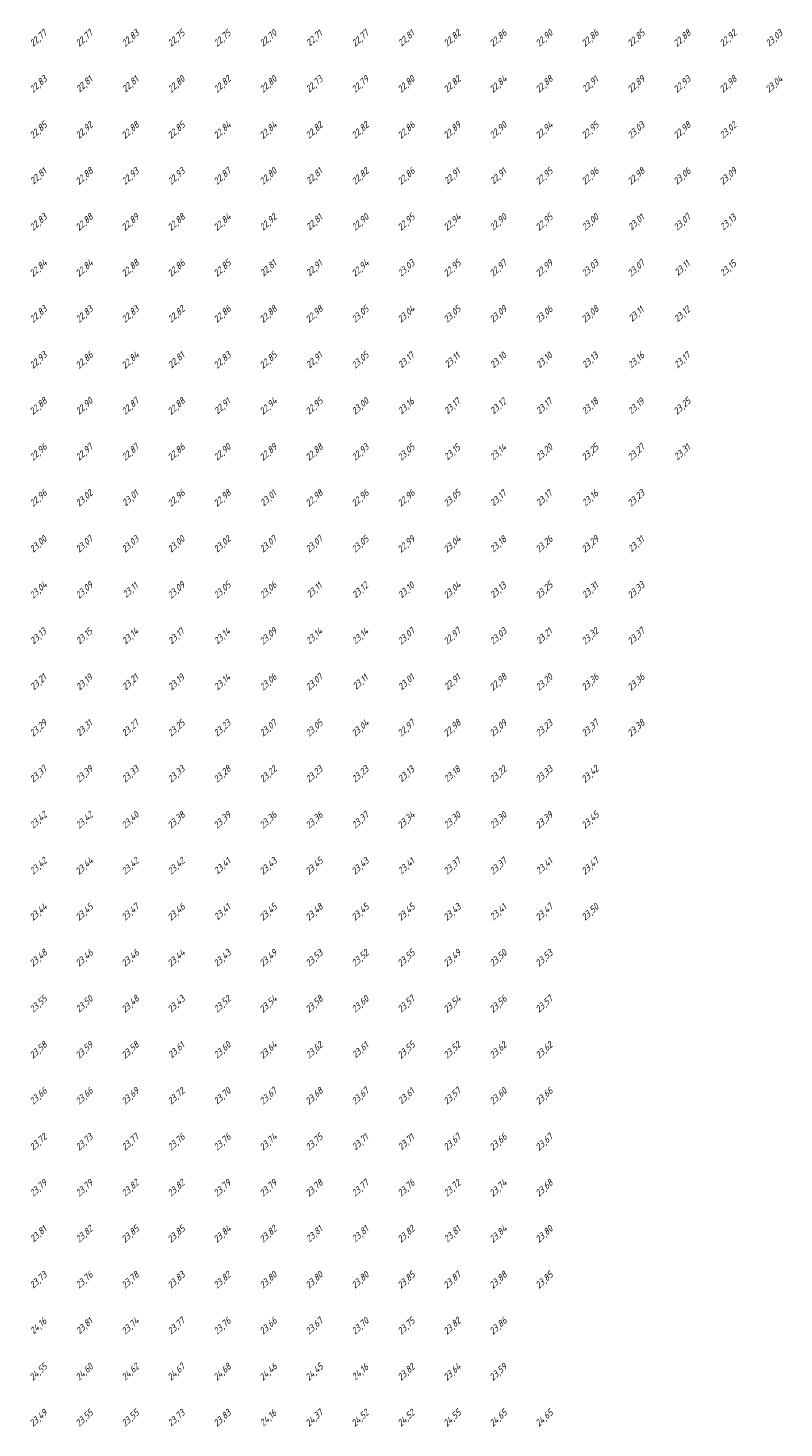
# Model space of a CAD drawing. Extents: x 184522 to 186797, y 346612 to 349107.
# Tile 12 of 27: x 184892 to 185056, y 347232 to 347537. Entities that reach past the tile are written whole.
import ezdxf
from ezdxf.enums import TextEntityAlignment as Align

# ---------------------------------------------------------------- set-up
doc = ezdxf.new("R2010")
doc.units = 0
doc.header["$MEASUREMENT"] = 0
doc.layers.add('ahn_5x5', color=252, linetype='Continuous')
doc.styles.add('ENV-P', font='ISOCP.SHX')

msp = doc.modelspace()

# ---------------------------------------------------------------- texts
at = {"layer": 'ahn_5x5', "style": 'ENV-P', "oblique": 15, "width": 1.035276}
for s, p in [('22,77', (184895, 347533.82)), ('22,77', (184905, 347533.82)), ('22,83', (184915, 347533.82)), ('22,75', (184925, 347533.82)), ('22,75', (184935, 347533.82)), ('22,70', (184945, 347533.82)), ('22,77', (184965, 347533.82)), ('22,82', (184985, 347533.82)), ('22,86', (184995, 347533.82)), ('22,90', (185005, 347533.82)), ('22,86', (185015, 347533.82)), ('22,85', (185025, 347533.82)), ('22,88', (185035, 347533.82)), ('22,92', (185045, 347533.82)), ('23,03', (185055, 347533.82)), ('22,71', (184955, 347533.82)), ('22,81', (184975, 347533.82)), ('22,83', (184895, 347523.82)), ('22,81', (184905, 347523.82)), ('22,81', (184915, 347523.82)), ('22,80', (184925, 347523.82)), ('22,82', (184935, 347523.82)), ('22,80', (184945, 347523.82)), ('22,73', (184955, 347523.82)), ('22,79', (184965, 347523.82)), ('22,80', (184975, 347523.82)), ('22,82', (184985, 347523.82)), ('22,84', (184995, 347523.82)), ('22,88', (185005, 347523.82)), ('22,91', (185015, 347523.82)), ('22,89', (185025, 347523.82)), ('22,93', (185035, 347523.82)), ('22,98', (185045, 347523.82)), ('23,04', (185055, 347523.82)), ('22,85', (184895, 347513.82)), ('22,92', (184905, 347513.82)), ('22,88', (184915, 347513.82)), ('22,85', (184925, 347513.82)), ('22,84', (184935, 347513.82)), ('22,84', (184945, 347513.82)), ('22,82', (184955, 347513.82)), ('22,82', (184965, 347513.82)), ('22,86', (184975, 347513.82)), ('22,89', (184985, 347513.82)), ('22,90', (184995, 347513.82)), ('22,94', (185005, 347513.82)), ('22,95', (185015, 347513.82)), ('23,03', (185025, 347513.82)), ('22,98', (185035, 347513.82)), ('23,02', (185045, 347513.82)), ('22,81', (184895, 347503.82)), ('22,88', (184905, 347503.82)), ('22,93', (184915, 347503.82)), ('22,93', (184925, 347503.82)), ('22,87', (184935, 347503.82)), ('22,80', (184945, 347503.82)), ('22,81', (184955, 347503.82)), ('22,82', (184965, 347503.82)), ('22,86', (184975, 347503.82)), ('22,91', (184985, 347503.82)), ('22,91', (184995, 347503.82)), ('22,95', (185005, 347503.82)), ('22,96', (185015, 347503.82)), ('22,98', (185025, 347503.82)), ('23,06', (185035, 347503.82)), ('23,09', (185045, 347503.82)), ('22,83', (184895, 347493.82)), ('22,88', (184905, 347493.82)), ('22,89', (184915, 347493.82)), ('22,88', (184925, 347493.82)), ('22,84', (184935, 347493.82)), ('22,92', (184945, 347493.82)), ('22,81', (184955, 347493.82)), ('22,90', (184965, 347493.82)), ('22,95', (184975, 347493.82)), ('22,94', (184985, 347493.82)), ('22,90', (184995, 347493.82)), ('22,95', (185005, 347493.82)), ('23,00', (185015, 347493.82)), ('23,01', (185025, 347493.82)), ('23,07', (185035, 347493.82)), ('23,13', (185045, 347493.82)), ('22,84', (184895, 347483.82)), ('22,84', (184905, 347483.82)), ('22,88', (184915, 347483.82)), ('22,86', (184925, 347483.82)), ('22,85', (184935, 347483.82)), ('22,81', (184945, 347483.82)), ('22,91', (184955, 347483.82)), ('22,94', (184965, 347483.82)), ('23,03', (184975, 347483.82)), ('22,95', (184985, 347483.82)), ('22,97', (184995, 347483.82)), ('22,99', (185005, 347483.82)), ('23,03', (185015, 347483.82)), ('23,07', (185025, 347483.82)), ('23,11', (185035, 347483.82)), ('23,15', (185045, 347483.82)), ('22,83', (184895, 347473.82)), ('22,83', (184905, 347473.82)), ('22,83', (184915, 347473.82)), ('22,82', (184925, 347473.82)), ('22,86', (184935, 347473.82)), ('22,88', (184945, 347473.82)), ('22,98', (184955, 347473.82)), ('23,05', (184965, 347473.82)), ('23,04', (184975, 347473.82)), ('23,05', (184985, 347473.82)), ('23,09', (184995, 347473.82)), ('23,06', (185005, 347473.82)), ('23,08', (185015, 347473.82)), ('23,11', (185025, 347473.82)), ('23,12', (185035, 347473.82)), ('22,93', (184895, 347463.82)), ('22,86', (184905, 347463.82)), ('22,84', (184915, 347463.82)), ('22,83', (184935, 347463.82)), ('22,85', (184945, 347463.82)), ('23,05', (184965, 347463.82)), ('23,17', (184975, 347463.82)), ('23,10', (184995, 347463.82)), ('23,10', (185005, 347463.82)), ('23,13', (185015, 347463.82)), ('23,16', (185025, 347463.82)), ('23,17', (185035, 347463.82)), ('22,81', (184925, 347463.82)), ('22,91', (184955, 347463.82)), ('23,11', (184985, 347463.82)), ('22,88', (184895, 347453.82)), ('22,90', (184905, 347453.82)), ('22,87', (184915, 347453.82)), ('22,88', (184925, 347453.82)), ('22,91', (184935, 347453.82)), ('22,94', (184945, 347453.82)), ('22,95', (184955, 347453.82)), ('23,00', (184965, 347453.82)), ('23,16', (184975, 347453.82)), ('23,17', (184985, 347453.82)), ('23,12', (184995, 347453.82)), ('23,17', (185005, 347453.82)), ('23,18', (185015, 347453.82)), ('23,19', (185025, 347453.82)), ('23,25', (185035, 347453.82)), ('22,96', (184895, 347443.82)), ('22,97', (184905, 347443.82)), ('22,87', (184915, 347443.82)), ('22,86', (184925, 347443.82)), ('22,90', (184935, 347443.82)), ('22,89', (184945, 347443.82)), ('22,88', (184955, 347443.82)), ('22,93', (184965, 347443.82)), ('23,05', (184975, 347443.82)), ('23,15', (184985, 347443.82)), ('23,14', (184995, 347443.82)), ('23,20', (185005, 347443.82)), ('23,25', (185015, 347443.82)), ('23,27', (185025, 347443.82)), ('23,31', (185035, 347443.82)), ('22,96', (184895, 347433.82)), ('23,02', (184905, 347433.82)), ('23,01', (184915, 347433.82)), ('22,96', (184925, 347433.82)), ('22,98', (184935, 347433.82)), ('23,01', (184945, 347433.82)), ('22,98', (184955, 347433.82)), ('22,96', (184965, 347433.82)), ('22,96', (184975, 347433.82)), ('23,05', (184985, 347433.82)), ('23,17', (184995, 347433.82)), ('23,17', (185005, 347433.82)), ('23,16', (185015, 347433.82)), ('23,23', (185025, 347433.82)), ('23,00', (184895, 347423.82)), ('23,07', (184905, 347423.82)), ('23,03', (184915, 347423.82)), ('23,00', (184925, 347423.82)), ('23,02', (184935, 347423.82)), ('23,07', (184945, 347423.82)), ('23,07', (184955, 347423.82)), ('23,05', (184965, 347423.82)), ('22,99', (184975, 347423.82)), ('23,04', (184985, 347423.82)), ('23,18', (184995, 347423.82)), ('23,26', (185005, 347423.82)), ('23,29', (185015, 347423.82)), ('23,31', (185025, 347423.82)), ('23,04', (184895, 347413.82)), ('23,09', (184905, 347413.82)), ('23,11', (184915, 347413.82)), ('23,09', (184925, 347413.82)), ('23,05', (184935, 347413.82)), ('23,06', (184945, 347413.82)), ('23,11', (184955, 347413.82)), ('23,12', (184965, 347413.82)), ('23,10', (184975, 347413.82)), ('23,04', (184985, 347413.82)), ('23,13', (184995, 347413.82)), ('23,25', (185005, 347413.82)), ('23,31', (185015, 347413.82)), ('23,33', (185025, 347413.82)), ('23,13', (184895, 347403.82)), ('23,15', (184905, 347403.82)), ('23,14', (184915, 347403.82)), ('23,17', (184925, 347403.82)), ('23,14', (184935, 347403.82)), ('23,09', (184945, 347403.82)), ('23,14', (184955, 347403.82)), ('23,14', (184965, 347403.82)), ('23,07', (184975, 347403.82)), ('22,97', (184985, 347403.82)), ('23,03', (184995, 347403.82)), ('23,21', (185005, 347403.82)), ('23,32', (185015, 347403.82)), ('23,37', (185025, 347403.82)), ('23,21', (184895, 347393.82)), ('23,19', (184905, 347393.82)), ('23,21', (184915, 347393.82)), ('23,19', (184925, 347393.82)), ('23,14', (184935, 347393.82)), ('23,06', (184945, 347393.82)), ('23,07', (184955, 347393.82)), ('23,11', (184965, 347393.82)), ('23,01', (184975, 347393.82)), ('22,91', (184985, 347393.82)), ('22,98', (184995, 347393.82)), ('23,20', (185005, 347393.82)), ('23,36', (185015, 347393.82)), ('23,36', (185025, 347393.82)), ('23,29', (184895, 347383.82)), ('23,31', (184905, 347383.82)), ('23,27', (184915, 347383.82)), ('23,25', (184925, 347383.82)), ('23,23', (184935, 347383.82)), ('23,07', (184945, 347383.82)), ('23,05', (184955, 347383.82)), ('23,04', (184965, 347383.82)), ('22,97', (184975, 347383.82)), ('22,98', (184985, 347383.82)), ('23,09', (184995, 347383.82)), ('23,23', (185005, 347383.82)), ('23,37', (185015, 347383.82)), ('23,38', (185025, 347383.82)), ('23,37', (184895, 347373.82)), ('23,39', (184905, 347373.82)), ('23,33', (184915, 347373.82)), ('23,33', (184925, 347373.82)), ('23,28', (184935, 347373.82)), ('23,22', (184945, 347373.82)), ('23,23', (184955, 347373.82)), ('23,23', (184965, 347373.82)), ('23,13', (184975, 347373.82)), ('23,18', (184985, 347373.82)), ('23,22', (184995, 347373.82)), ('23,33', (185005, 347373.82)), ('23,42', (185015, 347373.82)), ('23,42', (184895, 347363.82)), ('23,42', (184905, 347363.82)), ('23,40', (184915, 347363.82)), ('23,38', (184925, 347363.82)), ('23,39', (184935, 347363.82)), ('23,36', (184945, 347363.82)), ('23,36', (184955, 347363.82)), ('23,37', (184965, 347363.82)), ('23,34', (184975, 347363.82)), ('23,30', (184985, 347363.82)), ('23,30', (184995, 347363.82)), ('23,39', (185005, 347363.82)), ('23,45', (185015, 347363.82)), ('23,42', (184895, 347353.82)), ('23,44', (184905, 347353.82)), ('23,42', (184915, 347353.82)), ('23,42', (184925, 347353.82)), ('23,41', (184935, 347353.82)), ('23,43', (184945, 347353.82)), ('23,45', (184955, 347353.82)), ('23,43', (184965, 347353.82)), ('23,41', (184975, 347353.82)), ('23,37', (184985, 347353.82)), ('23,37', (184995, 347353.82)), ('23,41', (185005, 347353.82)), ('23,47', (185015, 347353.82)), ('23,44', (184895, 347343.82)), ('23,45', (184905, 347343.82)), ('23,47', (184915, 347343.82)), ('23,46', (184925, 347343.82)), ('23,41', (184935, 347343.82)), ('23,45', (184945, 347343.82)), ('23,48', (184955, 347343.82)), ('23,45', (184965, 347343.82)), ('23,45', (184975, 347343.82)), ('23,43', (184985, 347343.82)), ('23,41', (184995, 347343.82)), ('23,47', (185005, 347343.82)), ('23,50', (185015, 347343.82)), ('23,48', (184895, 347333.82)), ('23,46', (184905, 347333.82)), ('23,46', (184915, 347333.82)), ('23,44', (184925, 347333.82)), ('23,43', (184935, 347333.82)), ('23,49', (184945, 347333.82)), ('23,53', (184955, 347333.82)), ('23,52', (184965, 347333.82)), ('23,55', (184975, 347333.82)), ('23,49', (184985, 347333.82)), ('23,50', (184995, 347333.82)), ('23,53', (185005, 347333.82)), ('23,55', (184895, 347323.82)), ('23,50', (184905, 347323.82)), ('23,48', (184915, 347323.82)), ('23,43', (184925, 347323.82)), ('23,52', (184935, 347323.82)), ('23,54', (184945, 347323.82)), ('23,58', (184955, 347323.82)), ('23,60', (184965, 347323.82)), ('23,57', (184975, 347323.82)), ('23,54', (184985, 347323.82)), ('23,56', (184995, 347323.82)), ('23,57', (185005, 347323.82)), ('23,58', (184895, 347313.82)), ('23,59', (184905, 347313.82)), ('23,58', (184915, 347313.82)), ('23,61', (184925, 347313.82)), ('23,60', (184935, 347313.82)), ('23,64', (184945, 347313.82)), ('23,62', (184955, 347313.82)), ('23,61', (184965, 347313.82)), ('23,55', (184975, 347313.82)), ('23,52', (184985, 347313.82)), ('23,62', (184995, 347313.82)), ('23,62', (185005, 347313.82)), ('23,66', (184895, 347303.82)), ('23,66', (184905, 347303.82)), ('23,69', (184915, 347303.82)), ('23,72', (184925, 347303.82)), ('23,70', (184935, 347303.82)), ('23,67', (184945, 347303.82)), ('23,68', (184955, 347303.82)), ('23,67', (184965, 347303.82)), ('23,61', (184975, 347303.82)), ('23,57', (184985, 347303.82)), ('23,60', (184995, 347303.82)), ('23,66', (185005, 347303.82)), ('23,72', (184895, 347293.82)), ('23,73', (184905, 347293.82)), ('23,77', (184915, 347293.82)), ('23,76', (184925, 347293.82)), ('23,76', (184935, 347293.82)), ('23,74', (184945, 347293.82)), ('23,75', (184955, 347293.82)), ('23,71', (184965, 347293.82)), ('23,71', (184975, 347293.82)), ('23,67', (184985, 347293.82)), ('23,66', (184995, 347293.82)), ('23,67', (185005, 347293.82)), ('23,79', (184895, 347283.82)), ('23,79', (184905, 347283.82)), ('23,82', (184915, 347283.82)), ('23,82', (184925, 347283.82)), ('23,79', (184935, 347283.82)), ('23,79', (184945, 347283.82)), ('23,78', (184955, 347283.82)), ('23,77', (184965, 347283.82)), ('23,76', (184975, 347283.82)), ('23,72', (184985, 347283.82)), ('23,74', (184995, 347283.82)), ('23,68', (185005, 347283.82)), ('23,81', (184895, 347273.82)), ('23,82', (184905, 347273.82)), ('23,85', (184915, 347273.82)), ('23,85', (184925, 347273.82)), ('23,84', (184935, 347273.82)), ('23,82', (184945, 347273.82)), ('23,81', (184955, 347273.82)), ('23,81', (184965, 347273.82)), ('23,82', (184975, 347273.82)), ('23,81', (184985, 347273.82)), ('23,84', (184995, 347273.82)), ('23,80', (185005, 347273.82)), ('23,73', (184895, 347263.82)), ('23,76', (184905, 347263.82)), ('23,78', (184915, 347263.82)), ('23,83', (184925, 347263.82)), ('23,82', (184935, 347263.82)), ('23,80', (184945, 347263.82)), ('23,80', (184955, 347263.82)), ('23,80', (184965, 347263.82)), ('23,85', (184975, 347263.82)), ('23,87', (184985, 347263.82)), ('23,88', (184995, 347263.82)), ('23,85', (185005, 347263.82)), ('24,16', (184895, 347253.82)), ('23,81', (184905, 347253.82)), ('23,74', (184915, 347253.82)), ('23,77', (184925, 347253.82)), ('23,76', (184935, 347253.82)), ('23,66', (184945, 347253.82)), ('23,67', (184955, 347253.82)), ('23,70', (184965, 347253.82)), ('23,75', (184975, 347253.82)), ('23,82', (184985, 347253.82)), ('23,86', (184995, 347253.82)), ('24,55', (184895, 347243.82)), ('24,60', (184905, 347243.82)), ('24,62', (184915, 347243.82)), ('24,67', (184925, 347243.82)), ('24,68', (184935, 347243.82)), ('24,46', (184945, 347243.82)), ('24,45', (184955, 347243.82)), ('24,16', (184965, 347243.82)), ('23,82', (184975, 347243.82)), ('23,64', (184985, 347243.82)), ('23,59', (184995, 347243.82)), ('23,49', (184895, 347233.82)), ('23,55', (184905, 347233.82)), ('23,55', (184915, 347233.82)), ('23,73', (184925, 347233.82)), ('23,83', (184935, 347233.82)), ('24,16', (184945, 347233.82)), ('24,37', (184955, 347233.82)), ('24,52', (184965, 347233.82)), ('24,52', (184975, 347233.82)), ('24,55', (184985, 347233.82)), ('24,65', (184995, 347233.82)), ('24,65', (185005, 347233.82))]:
    msp.add_text(s, height=1.449, rotation=42.4175, dxfattribs=at).set_placement(p, align=Align.BOTTOM_CENTER)

doc.saveas('drawing.dxf')
